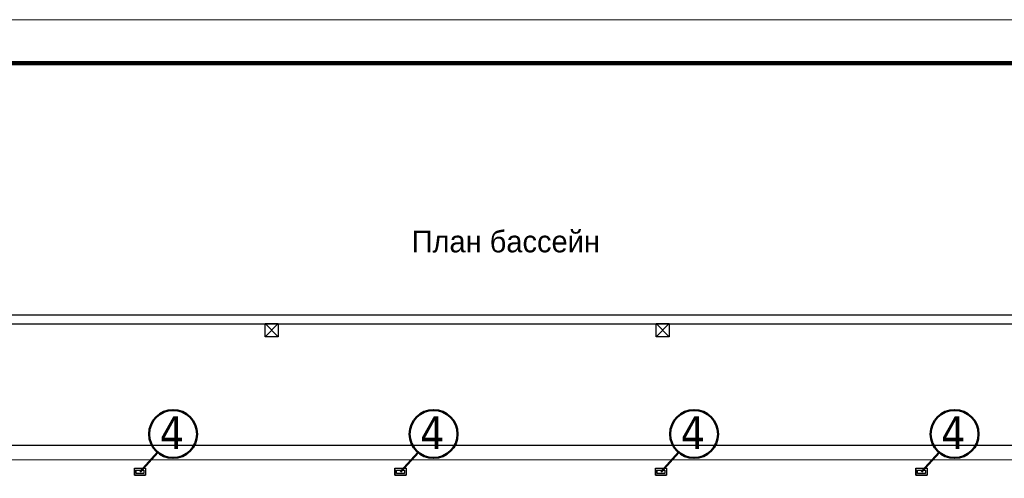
# Model space of a CAD drawing. Extents: x 4114239 to 5838486, y 780458 to 1383318.
# Tile 121 of 231: x 4327130 to 4338469, y 1161963 to 1167249. Entities that reach past the tile are written whole.
import ezdxf

# ---------------------------------------------------------------- set-up
doc = ezdxf.new("R2010")
doc.units = 0
doc.header["$MEASUREMENT"] = 0
for name, color, linetype, lineweight in [('1', 7, 'Continuous', 50), ('1-A', 1, 'Continuous', 40), ('линия40', 7, 'Continuous', 5), ('ПЛАН', 250, 'Continuous', 30)]:
    doc.layers.add(name, color=color, linetype=linetype, lineweight=lineweight)
doc.layers.add('рамка', color=206, linetype='Continuous')

# ---------------------------------------------------------------- blocks, each defined once
blk = doc.blocks.new('fffffffffffffffffffffffffffddddddddfz')
at = {"color": 0}
blk.add_lwpolyline([(3133299, 2648112), (3133449, 2648112), (3133449, 2647962), (3133299, 2647962)], close=True, dxfattribs=at)
for points in [[(3133449, 2648112), (3133299, 2647962)], [(3133449, 2647962), (3133299, 2648112)]]:
    blk.add_lwpolyline(points, dxfattribs=at)

msp = doc.modelspace()

# ---------------------------------------------------------------- linework, layer by layer
at = {"color": 0}
for points in [[(4344671.0499, 1147645.5314), (4316358.3612, 1147645.5314), (4316358.3612, 1163845.5314), (4352708.5899, 1163845.5314), (4352707.4208, 1155545.5289)], [(4344671.0405, 1147745.5314), (4316458.3612, 1147745.5314), (4316458.3612, 1163745.5314), (4352608.5758, 1163745.5314), (4352607.5774, 1155545.5289)]]:
    msp.add_lwpolyline(points, dxfattribs=at)
for points in [[(4316458.3612, 1163745.5314), (4347277.4754, 1163745.5314), (4347277.4754, 1147745.5314), (4316458.3612, 1147745.5314)], [(4318658.3612, 1162345.5314), (4345058.3612, 1162345.5314), (4345058.3612, 1150145.5314), (4318658.3612, 1150145.5314)]]:
    msp.add_lwpolyline(points, close=True, dxfattribs=at)
at = {"color": 5, "lineweight": 9, "ltscale": 25}
msp.add_lwpolyline([(4318874.4183, 1150340.351), (4318874.4183, 1162177.4728), (4344891.6449, 1162177.4728), (4344891.6449, 1150340.351)], close=True, dxfattribs=at)
at = {"layer": '1'}
for p, q in [((4328515.2069, 1162039.01), (4328718.1526, 1162262.6776)), ((4331515.2069, 1162039.01), (4331718.1526, 1162262.6776)), ((4334515.2069, 1162039.01), (4334718.1526, 1162262.6776)), ((4337515.2069, 1162039.01), (4337718.1526, 1162262.6776))]:
    msp.add_line(p, q, dxfattribs=at)
for centre in [(4328896.1938, 1162473.6037), (4331896.1938, 1162473.6037), (4334896.1938, 1162473.6037), (4337896.1938, 1162473.6037)]:
    msp.add_circle(centre, 276.0227, dxfattribs=at)
at = {"layer": 'линия40', "ltscale": 3}
for p, q in [((4308800.1811, 1167248.9552), (4368200.1811, 1167248.9552)), ((4310800.1811, 1166748.9552), (4367650.1811, 1166748.9552)), ((4310850.1811, 1166748.9552), (4367700.1811, 1166748.9552))]:
    msp.add_line(p, q, dxfattribs=at)
at = {"layer": 'линия40', "ltscale": 3, "const_width": 50}
msp.add_lwpolyline([(4367700.1811, 1125748.9552), (4310800.1811, 1125748.9552), (4310800.1811, 1166748.9552), (4367700.1811, 1166748.9552)], close=True, dxfattribs=at)
at = {"layer": 'ПЛАН', "color": 7, "lineweight": 30}
for p, q in [((4328450.207, 1162079.01), (4328450.207, 1161999.01)), ((4331450.207, 1162079.01), (4331450.207, 1161999.01)), ((4334450.207, 1162079.01), (4334450.207, 1161999.01)), ((4337450.207, 1162079.01), (4337450.207, 1161999.01)), ((4328450.207, 1161999.01), (4328580.207, 1161999.01)), ((4331450.207, 1161999.01), (4331580.207, 1161999.01)), ((4334450.207, 1161999.01), (4334580.207, 1161999.01)), ((4337450.207, 1161999.01), (4337580.207, 1161999.01))]:
    msp.add_line(p, q, dxfattribs=at)
for points in [[(4328580.207, 1161999.01), (4328450.207, 1161999.01), (4328450.207, 1162079.01), (4328580.207, 1162079.01)], [(4328560.207, 1162019.01), (4328470.207, 1162019.01), (4328470.207, 1162059.01), (4328560.207, 1162059.01)], [(4331580.207, 1161999.01), (4331450.207, 1161999.01), (4331450.207, 1162079.01), (4331580.207, 1162079.01)], [(4331560.207, 1162019.01), (4331470.207, 1162019.01), (4331470.207, 1162059.01), (4331560.207, 1162059.01)], [(4334580.207, 1161999.01), (4334450.207, 1161999.01), (4334450.207, 1162079.01), (4334580.207, 1162079.01)], [(4334560.207, 1162019.01), (4334470.207, 1162019.01), (4334470.207, 1162059.01), (4334560.207, 1162059.01)], [(4337580.207, 1161999.01), (4337450.207, 1161999.01), (4337450.207, 1162079.01), (4337580.207, 1162079.01)], [(4337560.207, 1162019.01), (4337470.207, 1162019.01), (4337470.207, 1162059.01), (4337560.207, 1162059.01)]]:
    msp.add_lwpolyline(points, close=True, dxfattribs=at)
at = {"layer": 'рамка'}
msp.add_line((4310750.1811, 1166748.9552), (4367600.1811, 1166748.9552), dxfattribs=at)

# ---------------------------------------------------------------- block references
at = {"color": 0}
for p in [(1196658.9473, -1484366.3262), (1201158.9473, -1484366.3262)]:
    msp.add_blockref('fffffffffffffffffffffffffffddddddddfz', p, dxfattribs=at)

# ---------------------------------------------------------------- texts
at = {"color": 0, "insert": (4331643.8645, 1164817.4096), "char_height": 250, "attachment_point": 1}
msp.add_mtext_dynamic_manual_height_columns('План бассейн', width=5242.455203, gutter_width=12.5, heights=[0], dxfattribs=at)
at = {"layer": '1-A', "char_height": 374.4, "attachment_point": 9}
for insert in [(4329023.4039, 1162301.3848), (4332023.4039, 1162301.3848), (4335023.4039, 1162301.3848), (4338023.4039, 1162301.3848)]:
    msp.add_mtext('\\P{\\fTahoma|b0|i0|c204|p34;4}', dxfattribs=dict(at, insert=insert))

doc.saveas('drawing.dxf')
